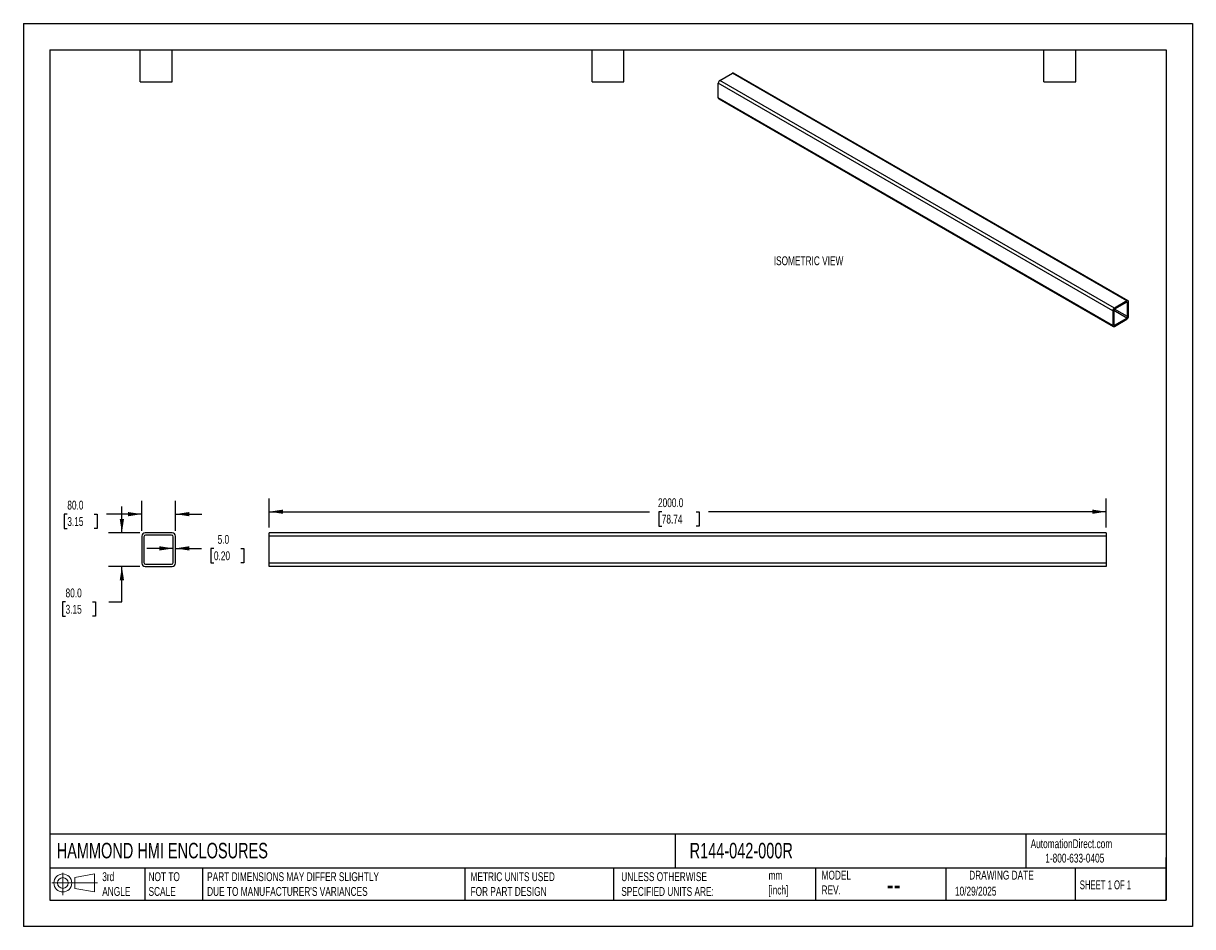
# Model space of a CAD drawing. Header units: millimetres. Extents: x 0 to 2794, y 0 to 2159.
import ezdxf

# ---------------------------------------------------------------- set-up
doc = ezdxf.new("R2010")
doc.units = ezdxf.units.MM
doc.header["$LTSCALE"] = 10
doc.layers.add('DIMENSIONS', color=140, linetype='Continuous', lineweight=25)
doc.layers.add('TEXT', color=140, linetype='Continuous', lineweight=25)
doc.styles.add('SLDTEXTSTYLE0', font='TXT', dxfattribs={"width": 0.7})
doc.styles.add('SLDTEXTSTYLE1', font='TXT', dxfattribs={"width": 0.65})
doc.dimstyles.new('SLDDIMSTYLE0', dxfattribs={"dimtxt": 21.580078, "dimasz": 33.02, "dimexe": 0, "dimexo": 0.0625, "dimgap": 5.39502, "dimtad": 0, "dimtih": 1, "dimtoh": 1, "dimdec": 1, "dimrnd": 1e-09, "dimzin": 4, "dimdsep": 46, "dimtxsty": 'SLDTEXTSTYLE0', "dimsah": 1, "dimcen": 0.09, "dimadec": 0, "dimazin": 1, "dimtfac": 1, "dimtdec": 1, "dimtofl": 0, "dimtmove": 0, "dimatfit": 3, "dimfxl": 0, "dimfrac": 2, "dimtolj": 1, "dimtzin": 12, "dimarcsym": 0})
doc.dimstyles.new('SLDDIMSTYLE1', dxfattribs={"dimtxt": 21.580078, "dimasz": 33.02, "dimexe": 0, "dimexo": 0.0625, "dimgap": 5.39502, "dimtad": 0, "dimtih": 1, "dimtoh": 1, "dimdec": 1, "dimrnd": 1e-09, "dimzin": 4, "dimdsep": 46, "dimtxsty": 'SLDTEXTSTYLE0', "dimsah": 1, "dimcen": 0.09, "dimadec": 0, "dimazin": 1, "dimtfac": 1, "dimtdec": 1, "dimtmove": 0, "dimatfit": 0, "dimfxl": 0, "dimfrac": 2, "dimtolj": 1, "dimtzin": 12, "dimarcsym": 0})

# ---------------------------------------------------------------- blocks, each defined once
blk = doc.blocks.new('Block11')
at = {"color": 7, "linetype": 'Continuous', "lineweight": 18}
for p, q in [((0, 28.8), (108.7, 28.8)), ((25.9, 53.1), (25.9, 0)), ((54.8, 41.7), (101.8, 50.3)), ((54.8, 16), (54.8, 41.7)), ((101.8, 50.3), (101.8, 7.3)), ((54.8, 16), (101.8, 7.3))]:
    blk.add_line(p, q, dxfattribs=at)
for radius in [21.5, 12.9]:
    blk.add_circle((25.9, 28.8), radius, dxfattribs=at)
blk = doc.blocks.new('Block12')
at = {"color": 7, "linetype": 'Continuous'}
blk.add_blockref('Block11', (0, 0), dxfattribs=at)
blk = doc.blocks.new('_D')
at = {"layer": 'DIMENSIONS'}
for p, q in [((587.5, 953.8), (587.5, 1023.5)), ((2587.5, 953.8), (2587.5, 1023.5)), ((587.5, 991.8), (1496.2, 991.8)), ((1525.5, 991.8), (1518.2, 991.8)), ((1518.2, 991.8), (1518.2, 957.5)), ((1607.6, 991.8), (1614.8, 991.8)), ((1614.8, 991.8), (1614.8, 957.5)), ((2587.5, 991.8), (1636.8, 991.8)), ((1518.2, 957.5), (1525.5, 957.5)), ((1614.8, 957.5), (1607.6, 957.5))]:
    blk.add_line(p, q, dxfattribs=at)
for points in [[(587.5, 991.8), (620.5, 986.7), (620.5, 996.8)], [(2587.5, 991.8), (2554.5, 996.8), (2554.5, 986.7)]]:
    blk.add_solid(points, dxfattribs=at)
at = {"layer": 'DIMENSIONS', "char_height": 21.17, "attachment_point": 1, "style": 'SLDTEXTSTYLE0'}
for s, insert in [('2000.0', (1516.5, 1023.9)), ('78.74', (1525.5, 984.7))]:
    blk.add_mtext(s, dxfattribs=dict(at, insert=insert))
blk = doc.blocks.new('_D_1')
at = {"layer": 'DIMENSIONS'}
for p, q in [((283.2, 945.8), (283.2, 1017.7)), ((363.2, 945.8), (363.2, 1017.7)), ((105, 986), (97.8, 986)), ((97.8, 986), (97.8, 951.7)), ((169.1, 986), (176.4, 986)), ((176.4, 986), (176.4, 951.7)), ((283.2, 986), (198.4, 986)), ((363.2, 986), (426.7, 986)), ((97.8, 951.7), (105, 951.7)), ((176.4, 951.7), (169.1, 951.7))]:
    blk.add_line(p, q, dxfattribs=at)
for points in [[(283.2, 986), (250.2, 991), (250.2, 980.9)], [(363.2, 986), (396.3, 980.9), (396.3, 991)]]:
    blk.add_solid(points, dxfattribs=at)
at = {"layer": 'DIMENSIONS', "char_height": 21.17, "attachment_point": 1, "style": 'SLDTEXTSTYLE0'}
for s, insert in [('80.0', (105, 1018.1)), ('3.15', (105, 978.9))]:
    blk.add_mtext(s, dxfattribs=dict(at, insert=insert))
blk = doc.blocks.new('_D_2')
at = {"layer": 'DIMENSIONS'}
for p, q in [((235.4, 941.1), (235.4, 1004.6)), ((278.5, 941.1), (203.7, 941.1)), ((278.5, 861.1), (203.7, 861.1)), ((235.4, 776.1), (235.4, 861.1)), ((100.9, 776.1), (93.7, 776.1)), ((93.7, 776.1), (93.7, 741.8)), ((165.1, 776.1), (172.3, 776.1)), ((172.3, 776.1), (172.3, 741.8)), ((204, 776.1), (235.4, 776.1)), ((93.7, 741.8), (100.9, 741.8)), ((172.3, 741.8), (165.1, 741.8))]:
    blk.add_line(p, q, dxfattribs=at)
for points in [[(235.4, 941.1), (240.5, 974.1), (230.3, 974.1)], [(235.4, 861.1), (230.3, 828.1), (240.5, 828.1)]]:
    blk.add_solid(points, dxfattribs=at)
at = {"layer": 'DIMENSIONS', "char_height": 21.17, "attachment_point": 1, "style": 'SLDTEXTSTYLE0'}
for s, insert in [('80.0', (100.9, 808.2)), ('3.15', (100.9, 769.1))]:
    blk.add_mtext(s, dxfattribs=dict(at, insert=insert))
blk = doc.blocks.new('_D_3')
at = {"layer": 'DIMENSIONS'}
for p, q in [((358.2, 904.1), (294.7, 904.1)), ((363.2, 904.1), (426, 904.1)), ((455.3, 904.1), (448, 904.1)), ((448, 904.1), (448, 869.8)), ((519.4, 904.1), (526.6, 904.1)), ((526.6, 904.1), (526.6, 869.8)), ((448, 869.8), (455.3, 869.8)), ((526.6, 869.8), (519.4, 869.8))]:
    blk.add_line(p, q, dxfattribs=at)
for points in [[(358.2, 904.1), (325.2, 909.2), (325.2, 899)], [(363.2, 904.1), (396.3, 899), (396.3, 909.2)]]:
    blk.add_solid(points, dxfattribs=at)
at = {"layer": 'DIMENSIONS', "char_height": 21.17, "attachment_point": 1, "style": 'SLDTEXTSTYLE0'}
for s, insert in [('5.0', (464.2, 936.2)), ('0.20', (455.3, 897.1))]:
    blk.add_mtext(s, dxfattribs=dict(at, insert=insert))

msp = doc.modelspace()

# ---------------------------------------------------------------- linework, layer by layer
at = {"color": 7, "linetype": 'Continuous'}
for p, q in [((0.02, 2159.03), (0.02, 0.03)), ((0.02, 2159.03), (2794.02, 2159.03)), ((2794.02, 2159.03), (2794.02, 0.03)), ((2794.02, 0.03), (0.02, 0.03))]:
    msp.add_line(p, q, dxfattribs=at)
for p, q in [((1664.21, 2022.69), (1694.38, 2040.11)), ((2637.19, 1495.84), (1694.38, 2040.11)), ((2639.86, 1496.1), (1697.05, 2040.38)), ((2603.25, 1471.89), (1660.44, 2016.16)), ((1660.44, 1981.32), (1660.44, 2016.16)), ((2607.02, 1478.42), (1664.21, 2022.69)), ((2603.25, 1437.05), (1660.44, 1981.32)), ((1661.55, 1978.88), (2604.36, 1434.61)), ((2637.19, 1495.84), (2607.02, 1478.42)), ((2636.72, 1492.85), (2607.49, 1475.97)), ((2638.61, 1491.76), (2636.72, 1492.85)), ((2638.61, 1458.01), (2638.61, 1491.76)), ((2640.96, 1458.82), (2640.96, 1493.66)), ((2603.25, 1471.89), (2603.25, 1437.05)), ((2605.61, 1472.71), (2605.61, 1438.96)), ((2636.72, 1454.74), (2605.61, 1472.7)), ((2638.61, 1458.01), (2607.49, 1475.97)), ((2607.49, 1437.87), (2636.72, 1454.74)), ((2607.49, 1437.87), (2605.61, 1438.96)), ((2607.02, 1434.87), (2637.19, 1452.29)), ((283.23, 933.08), (283.23, 869.08)), ((288.23, 932.08), (288.23, 870.08)), ((355.23, 941.08), (291.23, 941.08)), ((354.23, 936.08), (292.23, 936.08)), ((358.23, 870.08), (358.23, 932.08)), ((363.23, 869.08), (363.23, 933.08)), ((2587.5, 941.08), (587.5, 941.08)), ((587.5, 933.08), (587.5, 941.08)), ((2587.5, 933.08), (587.5, 933.08)), ((587.5, 869.08), (587.5, 933.08)), ((2587.5, 941.08), (2587.5, 933.08)), ((2587.5, 933.08), (2587.5, 869.08)), ((2587.5, 869.08), (587.5, 869.08)), ((587.5, 861.08), (587.5, 869.08)), ((2587.5, 869.08), (2587.5, 861.08)), ((291.23, 861.08), (355.23, 861.08)), ((292.23, 866.08), (354.23, 866.08)), ((2587.5, 861.08), (587.5, 861.08))]:
    msp.add_line(p, q)
for centre, radius, start, end in [((1695.95, 2037.93), 2.68, 65.69288, 125.61758), ((1668.63, 2015.79), 8.2, 122.60548, 177.39452), ((1663.06, 1981.04), 2.63, 173.70115, 234.98667), ((2637.46, 1491.94), 1.16, 350.78596, 129.20329), ((2638.67, 1494.03), 2.33, 350.78596, 129.20329), ((2611.44, 1471.52), 8.2, 122.60548, 177.39452), ((2609.7, 1472.52), 4.1, 122.60548, 177.39452), ((2634.51, 1458.19), 4.1, 302.60548, 357.39452), ((2632.78, 1459.2), 8.2, 302.60548, 357.39452), ((2605.55, 1436.68), 2.33, 170.78596, 309.20329), ((2606.76, 1438.77), 1.16, 170.78596, 309.20329), ((291.23, 933.08), 8, 90, 180), ((292.23, 932.08), 4, 90, 180), ((354.23, 932.08), 4, 0, 90), ((355.23, 933.08), 8, 0, 90), ((291.23, 869.08), 8, 180, 270), ((292.23, 870.08), 4, 180, 270), ((354.23, 870.08), 4, 270, 0), ((355.23, 869.08), 8, 270, 0)]:
    msp.add_arc(centre, radius, start, end)
at = {"layer": 'TEXT'}
for p, q in [((63.5, 2095.5), (2730.5, 2095.5)), ((63.5, 2095.5), (63.5, 63.5)), ((279.4, 2019.3), (279.4, 2095.5)), ((355.6, 2019.3), (355.6, 2095.5)), ((1358.9, 2019.3), (1358.9, 2095.5)), ((1435.1, 2019.3), (1435.1, 2095.5)), ((2438.4, 2019.3), (2438.4, 2095.5)), ((2514.6, 2019.3), (2514.6, 2095.5)), ((2730.5, 2095.5), (2730.5, 63.5)), ((279.4, 2019.3), (355.6, 2019.3)), ((1358.9, 2019.3), (1435.1, 2019.3)), ((2438.4, 2019.3), (2514.6, 2019.3)), ((2730.5, 221.26), (63.5, 221.26)), ((1557.59, 221.26), (1557.59, 139.7)), ((2395.75, 221.26), (2395.75, 139.7)), ((2730.5, 63.5), (2730.5, 165.1)), ((2730.5, 139.7), (63.5, 139.7)), ((290.45, 139.7), (290.45, 63.5)), ((428.37, 139.7), (428.37, 63.5)), ((1054.84, 139.7), (1054.84, 63.5)), ((1409.98, 139.7), (1409.98, 63.5)), ((1893.01, 139.7), (1893.01, 63.5)), ((2204.66, 139.7), (2204.66, 63.5)), ((2513.49, 139.7), (2513.49, 63.5)), ((63.5, 63.5), (2730.5, 63.5))]:
    msp.add_line(p, q, dxfattribs=at)

# ---------------------------------------------------------------- block references
msp.add_blockref('Block12', (68.38, 75.54), dxfattribs=at)

# ---------------------------------------------------------------- texts
at = {"color": 179, "linetype": 'Continuous', "lineweight": 18, "char_height": 21.1667, "attachment_point": 1, "style": 'SLDTEXTSTYLE0'}
for s, insert in [('AutomationDirect.com', (2406.95, 208.77)), ('1-800-633-0405', (2441.92, 174.37))]:
    msp.add_mtext(s, dxfattribs=dict(at, insert=insert))
at = {"layer": 'DIMENSIONS', "insert": (1793.17, 1602.24), "char_height": 21.1667, "attachment_point": 1, "style": 'SLDTEXTSTYLE0'}
msp.add_mtext('ISOMETRIC VIEW', dxfattribs=at)
at = {"layer": 'TEXT'}
for s, insert, char_height, attachment_point, style in [('HAMMOND HMI ENCLOSURES', (79.66, 200.23), 37.0417, 1, 'SLDTEXTSTYLE0'), ('R144-042-000R', (1592.08, 200.23), 37.0417, 1, 'SLDTEXTSTYLE0'), ('3rd^JANGLE', (188.5, 129.97), 21.167, 1, 'SLDTEXTSTYLE0'), ('NOT TO^JSCALE', (299.07, 129.97), 21.1667, 1, 'SLDTEXTSTYLE0'), ("PART DIMENSIONS MAY DIFFER SLIGHTLY ^JDUE TO MANUFACTURER'S VARIANCES", (439.13, 129.97), 21.1667, 1, 'SLDTEXTSTYLE0'), ('METRIC UNITS USED ^JFOR PART DESIGN', (1068.54, 129.97), 21.1667, 1, 'SLDTEXTSTYLE0'), ('UNLESS OTHERWISE ^JSPECIFIED UNITS ARE:', (1428.69, 129.97), 21.1667, 1, 'SLDTEXTSTYLE0'), ('mm^J[inch]', (1780.64, 133.29), 21.167, 1, 'SLDTEXTSTYLE0'), ('MODEL ^JREV.', (1907.34, 133.64), 21.1667, 1, 'SLDTEXTSTYLE0'), ('DRAWING DATE', (2337.25, 133.64), 21.1667, 2, 'SLDTEXTSTYLE0'), ('--', (2062.98, 127.34), 52.917, 1, 'SLDTEXTSTYLE0'), ('10/29/2025', (2226.13, 95.37), 21.167, 1, 'SLDTEXTSTYLE0'), ('SHEET 1 OF 1', (2524.41, 110.51), 21.1667, 1, 'SLDTEXTSTYLE1')]:
    msp.add_mtext(s, dxfattribs=dict(at, insert=insert, char_height=char_height, attachment_point=attachment_point, style=style))

# ---------------------------------------------------------------- dimensions: what is measured, and where the dimension line sits
at = {"layer": 'DIMENSIONS'}
for base, p1, picture, middle in [((363.23, 985.96), (283.23, 933.08), '_D_1', (137.06, 985.96)), ((363.23, 904.08), (358.23, 932.08), '_D_3', (487.33, 904.08))]:
    dim = msp.add_linear_dim(base=base, p1=p1, p2=(363.23, 933.08), dimstyle='SLDDIMSTYLE1', dxfattribs=at)
    dim.commit()
    dim.dimension.update_dxf_attribs({"geometry": picture, "text_midpoint": middle, "dimtype": 160})
for base, p1, p2, angle, dimstyle, picture, middle in [((587.5, 991.76), (2587.5, 941.08), (587.5, 941.08), 0, 'SLDDIMSTYLE0', '_D', (1566.53, 991.76)), ((235.4, 861.08), (291.23, 941.08), (291.23, 861.08), 90, 'SLDDIMSTYLE1', '_D_2', (235.4, 776.07))]:
    dim = msp.add_linear_dim(base=base, p1=p1, p2=p2, angle=angle, dimstyle=dimstyle, dxfattribs=at)
    dim.commit()
    dim.dimension.update_dxf_attribs({"geometry": picture, "text_midpoint": middle, "dimtype": 160})

doc.saveas('drawing.dxf')
